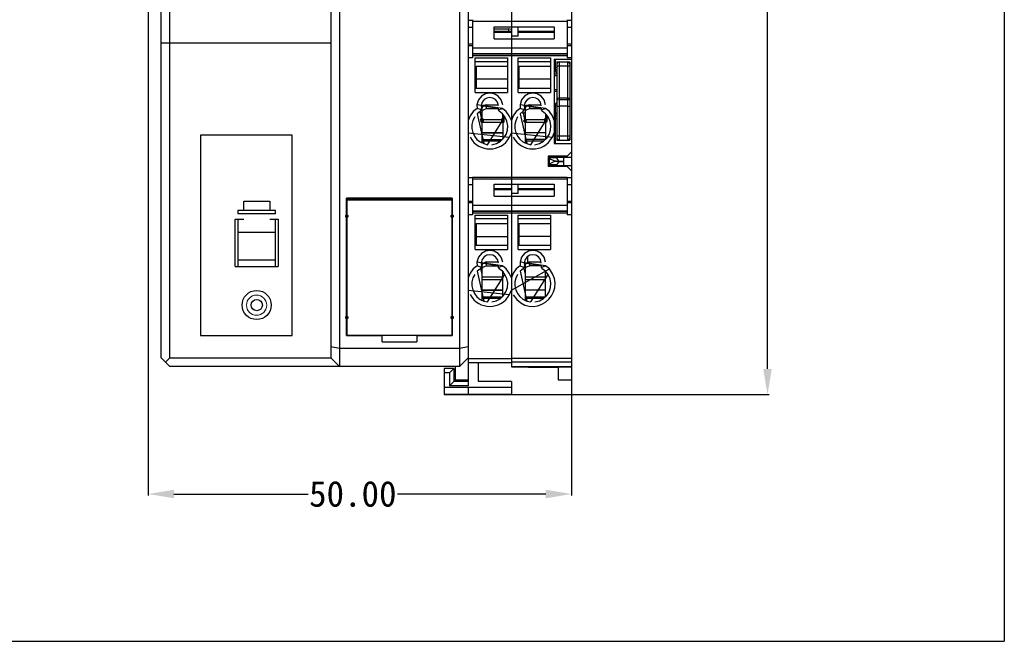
# Model space of a CAD drawing. Header units: inches. Extents: x 27 to 256, y 20 to 266.
# Tile 2 of 4: x 142 to 256, y 20 to 93. Entities that reach past the tile are written whole.
import ezdxf

# ---------------------------------------------------------------- set-up
doc = ezdxf.new("R2010")
doc.units = ezdxf.units.IN
doc.header["$MEASUREMENT"] = 0
doc.layers.add('PDF_0', color=7, linetype='Continuous')
doc.styles.get("Standard").update_dxf_attribs({"font": 'SimSun.ttf'})
doc.dimstyles.get("Standard").update_dxf_attribs({"dimtxt": 3, "dimasz": 3, "dimexe": 0.18, "dimexo": 0.0625, "dimgap": 0.09, "dimtad": 0, "dimtih": 1, "dimtoh": 1, "dimzin": 0, "dimdsep": 46, "dimtxsty": 'Standard', "dimcen": 0.09, "dimadec": 0, "dimazin": 0, "dimtfac": 1, "dimtofl": 0, "dimtmove": 0, "dimatfit": 3, "dimfxl": 0, "dimtolj": 1, "dimtzin": 0, "dimarcsym": 0})

# ---------------------------------------------------------------- blocks, each defined once
blk = doc.blocks.new('*D11')
at = {"color": 0, "lineweight": -2}
for p, q in [((196.08, 149.51), (228.95, 149.51)), ((228.77, 146.51), (228.77, 100.93)), ((228.77, 52.17), (228.77, 97.75)), ((196.08, 49.17), (228.95, 49.17))]:
    blk.add_line(p, q, dxfattribs=at)
at = {"color": 0}
for points in [[(228.27, 146.51), (229.27, 146.51), (228.77, 149.51)], [(228.27, 52.17), (229.27, 52.17), (228.77, 49.17)]]:
    blk.add_solid(points, dxfattribs=at)
at = {"layer": 'Defpoints', "color": 0}
for p in [(196.02, 149.51), (196.02, 49.17), (228.77, 49.17)]:
    blk.add_point(p, dxfattribs=at)
at = {"color": 0, "insert": (228.77, 99.34), "char_height": 3, "attachment_point": 5}
blk.add_mtext('\\A1;100.00', dxfattribs=at)
blk = doc.blocks.new('*D12')
at = {"color": 0, "lineweight": -2}
for p, q in [((156.53, 99.77), (156.53, 37.38)), ((205.9, 99.77), (205.9, 37.38)), ((159.53, 37.56), (175.17, 37.56)), ((202.9, 37.56), (185.61, 37.56))]:
    blk.add_line(p, q, dxfattribs=at)
at = {"color": 0}
for points in [[(159.53, 38.06), (159.53, 37.06), (156.53, 37.56)], [(202.9, 38.06), (202.9, 37.06), (205.9, 37.56)]]:
    blk.add_solid(points, dxfattribs=at)
at = {"layer": 'Defpoints', "color": 0}
for p in [(156.53, 99.83), (205.9, 99.83), (205.9, 37.56)]:
    blk.add_point(p, dxfattribs=at)
at = {"color": 0, "insert": (180.39, 37.56), "char_height": 3, "attachment_point": 5}
blk.add_mtext('\\A1;50.00', dxfattribs=at)

msp = doc.modelspace()

# ---------------------------------------------------------------- hatches: boundary and pattern name
at = {"layer": 'PDF_0'}
h = msp.add_hatch(color=7, dxfattribs=at)
edge = h.paths.add_edge_path(flags=16)
edge.add_arc((195.446, 81.257), 0.22, 270, 630)
h = msp.add_hatch(color=7, dxfattribs=at)
edge = h.paths.add_edge_path(flags=16)
edge.add_arc((195.446, 81.225), 0.22, 270, 630)
h = msp.add_hatch(color=7, dxfattribs=at)
edge = h.paths.add_edge_path(flags=16)
edge.add_arc((195.477, 81.068), 0.22, 270, 630)
h = msp.add_hatch(color=7, dxfattribs=at)
edge = h.paths.add_edge_path(flags=16)
edge.add_arc((197.899, 81.257), 0.22, 270, 630)
h = msp.add_hatch(color=7, dxfattribs=at)
edge = h.paths.add_edge_path(flags=16)
edge.add_arc((197.899, 81.225), 0.22, 270, 630)
h = msp.add_hatch(color=7, dxfattribs=at)
edge = h.paths.add_edge_path(flags=16)
edge.add_arc((197.899, 81.068), 0.22, 270, 630)
h = msp.add_hatch(color=7, dxfattribs=at)
edge = h.paths.add_edge_path(flags=16)
edge.add_arc((200.479, 81.1), 0.22, 270, 630)
h = msp.add_hatch(color=7, dxfattribs=at)
edge = h.paths.add_edge_path(flags=16)
edge.add_arc((202.901, 81.257), 0.22, 270, 630)
h = msp.add_hatch(color=7, dxfattribs=at)
edge = h.paths.add_edge_path(flags=16)
edge.add_arc((202.901, 81.257), 0.22, 270, 630)
h = msp.add_hatch(color=7, dxfattribs=at)
edge = h.paths.add_edge_path(flags=16)
edge.add_arc((202.901, 81.1), 0.22, 270, 630)
h = msp.add_hatch(color=7, dxfattribs=at)
edge = h.paths.add_edge_path(flags=16)
edge.add_arc((179.687, 69.996), 0.22, 270, 630)
h = msp.add_hatch(color=7, dxfattribs=at)
edge = h.paths.add_edge_path(flags=16)
edge.add_arc((191.986, 69.996), 0.22, 270, 630)
h = msp.add_hatch(color=7, dxfattribs=at)
edge = h.paths.add_edge_path(flags=16)
edge.add_arc((179.687, 58.169), 0.22, 270, 630)
h = msp.add_hatch(color=7, dxfattribs=at)
edge = h.paths.add_edge_path(flags=16)
edge.add_arc((191.986, 58.169), 0.22, 270, 630)

# ---------------------------------------------------------------- linework, layer by layer
for p in [(256.396, 266.328), (26.66, 20.366)]:
    msp.add_line(p, (256.396, 20.366))
at = {"layer": 'PDF_0', "lineweight": 30}
for points in [[(193.857, 148.508), (193.857, 50.179)], [(158.047, 53.45), (158.047, 145.268)], [(159.053, 53.45), (159.053, 145.268)], [(177.815, 145.268), (177.815, 53.45)], [(198.89, 126.081), (198.89, 52.412)], [(178.822, 114.977), (178.822, 52.444)], [(192.851, 114.977), (192.851, 52.444)], [(205.905, 94.248), (205.905, 76.884)], [(193.857, 92.864), (194.361, 92.864)], [(193.857, 92.046), (194.361, 92.046)], [(194.361, 92.927), (194.361, 88.492)], [(194.361, 92.738), (205.401, 92.738)], [(196.877, 92.077), (203.891, 92.077)], [(196.877, 90.693), (196.877, 92.077)], [(199.676, 91.008), (199.676, 92.077)], [(203.891, 92.077), (203.891, 90.693)], [(205.401, 92.927), (205.401, 88.492)], [(205.401, 92.864), (205.905, 92.864)], [(205.401, 92.046), (205.905, 92.046)], [(196.877, 91.857), (198.576, 91.857)], [(196.877, 91.574), (198.89, 91.574)], [(198.89, 91.448), (196.877, 91.448)], [(198.89, 91.794), (198.576, 91.857)], [(198.576, 91.574), (198.576, 91.857)], [(199.676, 91.008), (198.89, 91.008)], [(199.676, 91.574), (203.891, 91.574)], [(203.891, 91.448), (199.676, 91.448)], [(158.047, 90.222), (177.815, 90.222)], [(193.857, 90.096), (194.361, 90.096)], [(193.857, 89.907), (194.361, 89.907)], [(194.361, 89.655), (205.401, 89.655)], [(196.877, 90.693), (203.891, 90.693)], [(205.401, 90.096), (205.905, 90.096)], [(205.401, 89.907), (205.905, 89.907)], [(194.361, 88.492), (193.857, 88.492)], [(194.361, 88.963), (205.401, 88.963)], [(194.361, 88.743), (205.401, 88.743)], [(194.675, 88.492), (198.418, 88.492)], [(194.675, 84.434), (194.675, 88.492)], [(198.418, 88.492), (198.418, 84.434)], [(199.676, 88.492), (203.451, 88.492)], [(199.676, 84.434), (199.676, 88.492)], [(203.451, 88.492), (203.451, 84.434)], [(205.905, 88.492), (205.401, 88.492)], [(194.675, 88.051), (198.418, 88.051)], [(194.769, 87.516), (198.418, 87.516)], [(194.769, 87.516), (194.769, 84.937)], [(199.676, 88.051), (203.451, 88.051)], [(199.771, 87.516), (203.451, 87.516)], [(199.771, 87.516), (199.771, 84.937)], [(203.891, 88.334), (205.905, 88.334)], [(203.891, 88.334), (203.891, 78.489)], [(203.986, 88.334), (203.986, 86.982)], [(203.986, 87.391), (204.206, 87.391)], [(204.206, 87.988), (205.716, 87.988)], [(204.206, 87.988), (204.206, 78.866)], [(204.458, 87.988), (204.269, 87.925), (204.206, 87.737)], [(205.716, 87.485), (204.206, 87.485)], [(204.458, 87.988), (204.458, 78.866)], [(205.464, 78.866), (205.464, 87.988)], [(205.716, 87.737), (205.622, 87.925), (205.464, 87.988)], [(205.716, 87.988), (205.716, 78.866)], [(203.986, 87.045), (203.891, 87.045)], [(204.206, 86.573), (203.891, 86.573)], [(204.206, 86.384), (203.891, 86.384)], [(204.206, 87.076), (203.986, 87.076)], [(203.986, 86.982), (204.049, 86.824), (204.206, 86.699)], [(194.675, 86.069), (194.769, 86.069)], [(194.769, 86.007), (198.418, 86.007)], [(199.676, 86.069), (199.771, 86.069)], [(199.771, 86.038), (203.451, 86.038)], [(194.675, 84.937), (198.418, 84.937)], [(194.675, 84.434), (198.418, 84.434)], [(199.676, 84.937), (203.451, 84.937)], [(199.676, 84.434), (203.451, 84.434)], [(203.891, 84.78), (204.206, 84.78)], [(204.206, 84.56), (203.891, 84.56)], [(197.852, 82.578), (194.864, 82.987), (194.895, 82.578)], [(197.349, 82.578), (195.367, 82.861), (195.399, 82.578)], [(195.556, 82.83), (195.367, 82.83)], [(195.524, 82.798), (195.367, 82.798)], [(195.965, 82.987), (195.619, 82.892), (195.524, 82.767), (195.461, 82.578)], [(195.965, 82.987), (195.965, 82.546)], [(195.965, 82.987), (197.349, 82.987)], [(202.853, 82.578), (199.897, 82.987), (199.897, 82.578)], [(202.35, 82.578), (200.368, 82.861), (200.431, 82.578)], [(200.589, 82.83), (200.368, 82.83)], [(200.557, 82.798), (200.368, 82.798)], [(200.998, 82.987), (200.652, 82.892), (200.526, 82.767), (200.494, 82.578)], [(200.998, 82.987), (202.35, 82.987)], [(200.998, 82.987), (200.998, 82.546)], [(204.206, 83.238), (204.049, 83.144), (203.986, 82.955)], [(203.986, 82.955), (203.986, 78.489)], [(204.206, 82.861), (203.986, 82.861)], [(204.458, 83.773), (204.269, 83.71), (204.206, 83.522)], [(204.458, 83.553), (204.206, 83.522)], [(204.206, 82.83), (204.458, 82.83)], [(205.464, 83.773), (204.458, 83.773)], [(205.464, 83.553), (204.458, 83.553)], [(205.464, 82.83), (204.458, 82.83)], [(205.716, 83.522), (205.622, 83.71), (205.464, 83.773)], [(205.716, 83.522), (205.464, 83.553)], [(205.464, 82.83), (205.716, 82.83)], [(194.895, 82.578), (194.423, 82.2), (194.077, 81.697), (193.857, 81.162)], [(195.399, 82.389), (194.895, 82.578)], [(195.273, 82.232), (194.895, 81.949), (195.682, 78.457), (196.122, 78.331), (198.135, 81.571), (197.852, 81.949), (197.475, 82.232)], [(195.21, 82.2), (195.461, 81.131)], [(195.273, 82.232), (195.399, 82.389), (195.399, 82.578)], [(195.273, 81.949), (195.273, 82.232)], [(195.273, 82.043), (195.461, 82.043)], [(195.399, 82.452), (195.461, 82.452)], [(195.461, 82.578), (195.461, 81.162)], [(195.461, 82.138), (195.524, 82.295), (195.619, 82.421), (195.965, 82.546)], [(195.965, 82.546), (197.317, 82.546)], [(197.349, 82.578), (197.349, 82.389), (197.475, 82.232)], [(197.349, 82.389), (197.852, 82.578)], [(198.89, 81.162), (198.638, 81.697), (198.292, 82.2), (197.852, 82.578)], [(197.884, 81.1), (197.884, 81.917)], [(197.978, 81.76), (197.884, 81.131)], [(199.897, 82.578), (199.456, 82.2), (199.11, 81.697), (198.89, 81.162)], [(200.4, 82.389), (199.897, 82.578)], [(200.274, 82.232), (199.928, 81.949), (200.683, 78.457), (201.155, 78.331), (203.168, 81.571), (202.853, 81.949), (202.476, 82.232)], [(200.211, 82.169), (200.463, 81.131)], [(200.274, 82.232), (200.4, 82.389), (200.431, 82.578)], [(200.274, 81.949), (200.274, 82.232)], [(200.274, 82.043), (200.494, 82.043)], [(200.4, 82.641), (200.494, 82.641)], [(200.431, 82.452), (200.494, 82.452)], [(200.494, 82.578), (200.494, 78.583)], [(200.494, 82.138), (200.526, 82.295), (200.652, 82.421), (200.998, 82.546)], [(200.998, 82.546), (202.35, 82.546)], [(202.35, 82.578), (202.35, 82.389), (202.476, 82.232)], [(202.35, 82.389), (202.853, 82.578)], [(203.891, 81.162), (203.671, 81.697), (203.325, 82.2), (202.853, 82.578)], [(202.885, 81.917), (202.885, 78.961)], [(203.011, 81.792), (202.916, 81.131)], [(204.206, 82.043), (204.049, 81.949), (203.986, 81.76)], [(204.206, 81.666), (203.986, 81.666)], [(195.461, 81.288), (197.884, 81.288)], [(195.461, 81.131), (195.461, 81.068)], [(195.461, 81.068), (195.461, 78.583)], [(195.461, 80.974), (197.884, 80.974)], [(197.884, 81.068), (197.884, 81.131)], [(197.884, 81.068), (197.884, 78.961)], [(200.463, 81.131), (200.463, 81.068), (200.494, 81.068)], [(200.494, 81.288), (202.885, 81.288)], [(200.494, 80.974), (202.885, 80.974)], [(202.885, 81.068), (202.885, 81.1), (202.916, 81.131)], [(204.206, 81.351), (203.891, 81.351)], [(203.891, 81.225), (203.986, 81.225)], [(162.639, 79.432), (162.639, 56.061)], [(173.302, 79.432), (162.639, 79.432)], [(173.302, 56.061), (173.302, 79.432)], [(193.857, 79.715), (198.67, 79.212), (198.89, 79.715)], [(195.461, 79.747), (197.884, 79.747)], [(197.884, 79.684), (195.461, 79.684)], [(198.89, 79.715), (203.671, 79.212), (203.891, 79.715)], [(200.494, 79.747), (202.885, 79.747)], [(202.885, 79.715), (200.494, 79.715)], [(204.206, 79.369), (205.716, 79.369)], [(195.399, 78.583), (195.461, 78.583)], [(195.461, 78.929), (197.852, 78.929)], [(195.461, 78.772), (197.663, 78.772)], [(200.4, 78.583), (200.494, 78.583)], [(200.494, 78.961), (202.885, 78.961)], [(200.494, 78.772), (202.665, 78.772)], [(203.891, 78.489), (205.905, 78.489)], [(204.206, 79.118), (204.269, 78.929), (204.458, 78.866)], [(204.206, 78.866), (205.716, 78.866)], [(205.464, 78.866), (205.622, 78.929), (205.716, 79.118)], [(205.401, 77.01), (203.199, 77.01)], [(203.199, 77.01), (203.199, 75.784)], [(205.905, 77.514), (205.401, 77.01)], [(203.199, 76.601), (203.294, 76.601)], [(203.294, 76.884), (205.905, 76.884)], [(203.294, 76.884), (203.294, 75.909)], [(203.357, 76.696), (203.294, 76.727)], [(203.294, 76.035), (203.357, 76.098)], [(203.294, 75.909), (205.905, 75.909)], [(203.357, 76.696), (203.42, 76.79), (203.545, 76.822), (203.766, 76.822), (204.206, 76.79)], [(203.357, 76.696), (203.86, 76.476), (204.426, 76.413)], [(204.426, 76.381), (203.86, 76.318), (203.357, 76.098)], [(204.426, 76.381), (204.206, 76.004), (203.766, 75.972), (203.545, 75.972), (203.42, 76.004), (203.357, 76.098)], [(204.206, 76.79), (203.829, 76.884)], [(203.829, 75.909), (204.206, 76.004)], [(204.426, 76.413), (204.206, 76.79)], [(204.426, 76.413), (204.992, 76.413)], [(204.426, 76.381), (204.992, 76.381)], [(204.992, 76.413), (204.992, 76.884)], [(204.992, 75.909), (204.992, 76.381)], [(205.905, 75.909), (205.905, 50.871)], [(205.401, 75.784), (203.199, 75.784)], [(205.401, 75.784), (205.905, 75.28)], [(193.857, 74.494), (194.361, 74.494)], [(193.857, 73.676), (194.361, 73.676)], [(194.361, 74.557), (194.361, 70.153)], [(194.361, 74.557), (205.401, 74.557)], [(194.361, 74.368), (205.401, 74.368)], [(196.877, 72.323), (196.877, 73.708)], [(196.877, 73.708), (203.891, 73.708)], [(199.676, 72.638), (199.676, 73.708)], [(203.891, 73.708), (203.891, 72.323)], [(205.401, 74.557), (205.401, 70.153)], [(205.401, 74.494), (205.905, 74.494)], [(205.401, 73.676), (205.905, 73.676)], [(196.877, 73.204), (198.89, 73.204)], [(198.89, 73.078), (196.877, 73.078)], [(199.676, 72.638), (198.89, 72.638)], [(199.676, 73.204), (203.891, 73.204)], [(203.891, 73.078), (199.676, 73.078)], [(167.672, 70.656), (167.672, 71.757)], [(167.672, 71.757), (170.692, 71.757)], [(170.692, 71.757), (170.692, 70.656)], [(179.671, 56.061), (179.671, 72.103)], [(192.001, 72.103), (179.671, 72.103)], [(179.734, 71.191), (179.671, 71.254)], [(179.702, 71.946), (179.702, 56.061)], [(191.97, 71.946), (179.702, 71.946)], [(179.702, 71.883), (191.97, 71.883)], [(191.844, 71.946), (191.844, 72.103)], [(192.001, 71.254), (191.938, 71.191)], [(191.97, 56.061), (191.97, 71.946)], [(192.001, 72.103), (192.001, 56.061)], [(193.857, 71.726), (194.361, 71.726)], [(193.857, 71.569), (194.361, 71.569)], [(194.361, 71.285), (205.401, 71.285)], [(196.877, 72.323), (203.891, 72.323)], [(205.401, 71.726), (205.905, 71.726)], [(205.401, 71.569), (205.905, 71.569)], [(166.98, 70.656), (166.98, 70.279)], [(171.384, 70.656), (166.98, 70.656)], [(171.384, 70.279), (166.98, 70.279)], [(171.384, 70.279), (171.384, 70.656)], [(179.671, 70.373), (179.734, 70.405)], [(191.938, 70.405), (192.001, 70.373)], [(194.361, 70.153), (193.857, 70.153)], [(205.401, 70.562), (194.361, 70.562)], [(194.361, 70.373), (205.401, 70.373)], [(194.675, 66.095), (194.675, 70.122)], [(194.675, 70.122), (198.418, 70.122)], [(198.418, 70.122), (198.418, 66.095)], [(199.676, 66.095), (199.676, 70.122)], [(199.676, 70.122), (203.451, 70.122)], [(203.451, 70.122), (203.451, 66.095)], [(205.905, 70.153), (205.401, 70.153)], [(166.665, 64.114), (166.665, 69.65)], [(166.665, 69.65), (167.672, 69.65)], [(166.98, 69.65), (166.98, 64.114)], [(170.692, 69.65), (171.698, 69.65)], [(171.384, 64.114), (171.384, 69.65)], [(171.698, 69.65), (171.698, 64.114)], [(194.675, 69.713), (198.418, 69.713)], [(194.769, 69.146), (194.769, 66.599)], [(194.769, 69.146), (198.418, 69.146)], [(199.676, 69.713), (203.451, 69.713)], [(199.771, 69.146), (199.771, 66.599)], [(199.771, 69.146), (203.451, 69.146)], [(166.98, 68.108), (171.384, 68.108)], [(194.675, 67.7), (194.769, 67.7)], [(194.769, 67.637), (198.418, 67.637)], [(199.676, 67.7), (199.771, 67.7)], [(199.771, 67.668), (203.451, 67.668)], [(194.675, 66.599), (198.418, 66.599)], [(194.675, 66.095), (198.418, 66.095)], [(199.676, 66.599), (203.451, 66.599)], [(199.676, 66.095), (203.451, 66.095)], [(171.384, 64.837), (166.98, 64.837)], [(197.852, 64.208), (194.864, 64.617), (194.895, 64.208)], [(197.349, 64.208), (195.367, 64.523), (195.399, 64.208)], [(195.556, 64.46), (195.367, 64.46)], [(195.367, 64.428), (195.524, 64.428)], [(195.965, 64.648), (195.619, 64.523), (195.524, 64.397), (195.461, 64.239)], [(195.965, 64.648), (195.965, 64.177)], [(195.965, 64.648), (197.349, 64.648)], [(202.853, 64.208), (199.897, 64.617), (199.897, 64.208)], [(202.35, 64.208), (200.368, 64.523), (200.431, 64.208)], [(200.589, 64.46), (200.4, 64.46)], [(200.4, 64.397), (200.526, 64.365)], [(200.998, 64.648), (200.652, 64.523), (200.526, 64.397), (200.494, 64.239)], [(200.777, 65.277), (200.777, 64.585)], [(200.998, 64.648), (200.998, 64.177)], [(200.998, 64.648), (202.35, 64.648)], [(166.665, 64.114), (171.698, 64.114)], [(194.895, 64.208), (194.423, 63.831), (194.077, 63.327), (193.857, 62.793)], [(195.399, 64.019), (194.895, 64.208)], [(195.273, 63.862), (194.895, 63.579), (195.682, 60.087), (196.122, 59.993), (198.135, 63.201), (197.852, 63.579), (197.475, 63.862)], [(195.273, 63.862), (195.399, 64.019), (195.399, 64.208)], [(195.304, 63.893), (195.461, 63.296)], [(195.367, 63.673), (195.461, 63.673)], [(195.399, 64.082), (195.461, 64.082)], [(195.461, 64.239), (195.461, 60.182)], [(195.461, 63.768), (195.524, 63.925), (195.619, 64.082), (195.965, 64.177)], [(195.965, 64.177), (197.317, 64.177)], [(197.349, 64.208), (197.349, 64.019), (197.475, 63.862)], [(197.349, 64.019), (197.852, 64.208)], [(198.89, 62.793), (198.638, 63.327), (198.292, 63.831), (197.852, 64.208)], [(197.884, 60.591), (197.884, 63.547)], [(197.915, 63.516), (197.884, 63.296)], [(198.89, 61.346), (203.325, 63.831), (202.853, 64.208)], [(199.897, 64.208), (199.456, 63.831), (199.11, 63.327), (198.89, 62.793)], [(199.897, 64.208), (200.4, 64.019)], [(200.274, 63.862), (199.928, 63.579), (200.683, 60.087), (201.155, 59.993), (203.168, 63.201), (202.853, 63.579), (202.476, 63.862)], [(200.274, 63.862), (200.4, 64.019), (200.431, 64.208)], [(200.337, 63.893), (200.494, 63.296)], [(200.4, 64.271), (200.494, 64.271)], [(200.4, 63.673), (200.494, 63.673)], [(200.431, 64.082), (200.494, 64.082)], [(200.494, 64.239), (200.494, 60.182)], [(200.494, 63.768), (200.526, 63.925), (200.652, 64.082), (200.998, 64.177)], [(202.35, 64.177), (200.998, 64.177)], [(202.35, 64.208), (202.35, 64.019), (202.476, 63.862)], [(202.35, 64.019), (202.853, 64.208)], [(202.885, 60.591), (202.885, 63.547)], [(202.916, 63.516), (202.885, 63.296)], [(195.461, 62.918), (197.884, 62.918)], [(195.461, 62.604), (197.884, 62.604)], [(200.494, 62.918), (202.885, 62.918)], [(200.494, 62.604), (202.885, 62.604)], [(193.857, 61.346), (198.67, 60.842), (198.89, 61.346)], [(195.461, 61.377), (197.884, 61.377)], [(197.884, 61.314), (195.461, 61.314)], [(200.494, 61.408), (202.885, 61.408)], [(202.885, 61.346), (200.494, 61.346)], [(195.461, 60.559), (197.852, 60.559)], [(195.461, 60.402), (197.663, 60.402)], [(200.494, 60.591), (202.885, 60.591)], [(200.494, 60.402), (202.665, 60.402)], [(179.734, 57.256), (179.671, 57.319)], [(179.671, 56.627), (179.734, 56.69)], [(192.001, 57.319), (191.938, 57.256)], [(191.938, 56.69), (192.001, 56.627)], [(162.639, 56.061), (173.302, 56.061)], [(179.671, 56.061), (183.823, 56.061)], [(191.97, 56.061), (179.702, 56.061)], [(183.823, 55.338), (183.823, 56.061)], [(183.823, 55.338), (187.849, 55.338)], [(187.849, 56.061), (187.849, 55.338)], [(187.849, 56.061), (192.001, 56.061)], [(192.851, 54.551), (178.822, 54.551), (177.815, 54.74)], [(193.857, 54.74), (192.851, 54.551)], [(158.047, 53.45), (159.053, 52.444)], [(159.053, 53.45), (158.55, 52.947)], [(159.053, 53.45), (177.815, 53.45)], [(178.822, 52.444), (177.815, 53.45)], [(193.857, 53.45), (192.851, 52.444)], [(193.857, 53.387), (198.89, 53.387)], [(198.89, 52.884), (193.857, 52.884)], [(195.053, 50.682), (195.053, 52.884)], [(198.89, 53.419), (205.905, 53.419)], [(205.905, 52.947), (198.89, 52.947)], [(192.851, 52.444), (159.053, 52.444)], [(191.058, 52.192), (191.058, 49.172)], [(192.159, 52.192), (191.058, 52.192)], [(192.159, 52.192), (191.655, 51.689)], [(192.159, 52.192), (192.159, 50.682)], [(192.316, 52.444), (192.316, 50.839)], [(200.872, 52.381), (204.332, 52.381)], [(204.332, 52.381), (204.332, 50.871)], [(191.655, 51.689), (191.058, 51.689)], [(191.655, 51.689), (191.655, 50.179)], [(192.159, 50.682), (191.655, 50.179)], [(193.857, 50.682), (192.159, 50.682)], [(193.857, 50.839), (192.316, 50.839)], [(198.89, 50.682), (195.053, 50.682)], [(198.89, 50.682), (198.89, 49.172)], [(204.332, 50.871), (205.905, 50.871)], [(198.89, 49.99), (191.058, 49.99)], [(193.857, 50.179), (191.655, 50.179)], [(193.857, 49.99), (193.857, 49.267)], [(191.058, 49.172), (198.89, 49.172), (191.058, 49.172), (198.89, 49.172)]]:
    msp.add_lwpolyline(points, dxfattribs=at)
for points in [[(194.361, 88.932), (205.401, 88.932), (194.361, 88.932)], [(195.399, 82.609), (195.461, 82.609), (195.399, 82.609)], [(200.431, 81.257), (200.494, 81.257), (200.431, 81.257)], [(194.361, 70.593), (205.401, 70.593), (194.361, 70.593)], [(195.399, 64.239), (195.461, 64.239), (195.399, 64.239)], [(198.89, 52.412), (205.905, 52.412), (198.89, 52.412)]]:
    msp.add_lwpolyline(points, close=True, dxfattribs=at)
for centre, radius in [((169.174, 59.616), 1.699), ((169.182, 59.616), 0.661)]:
    msp.add_circle(centre, radius, dxfattribs=at)
at = {"layer": 'PDF_0', "lineweight": 13}
msp.add_circle((169.164, 59.6), 1.18, dxfattribs=at)
at = {"layer": 'PDF_0', "lineweight": 30}
for points in [[(197.884, 82.987), (197.647, 84.794), (195.1, 84.796), (194.864, 82.987)], [(197.38, 82.861), (197.271, 84.157), (195.446, 84.182), (195.367, 82.861)], [(202.885, 82.987), (202.644, 84.792), (200.137, 84.792), (199.897, 82.987)], [(202.382, 82.861), (202.304, 84.189), (200.472, 84.143), (200.368, 82.861)], [(194.612, 81.571), (193.818, 80.525), (194.438, 78.81), (195.682, 78.457)], [(196.594, 78.331), (198.149, 78.521), (198.977, 80.265), (198.135, 81.571)], [(199.614, 81.571), (198.875, 80.469), (199.415, 78.878), (200.683, 78.457)], [(201.627, 78.331), (203.171, 78.557), (203.995, 80.222), (203.168, 81.571)], [(194.077, 79.212), (195.069, 77.373), (197.678, 77.373), (198.67, 79.212)], [(199.079, 79.212), (200.068, 77.399), (202.667, 77.354), (203.671, 79.212)], [(197.884, 64.617), (197.655, 66.439), (195.093, 66.441), (194.864, 64.617)], [(197.38, 64.523), (197.243, 65.794), (195.477, 65.827), (195.367, 64.523)], [(202.885, 64.617), (202.648, 66.438), (200.134, 66.438), (199.897, 64.617)], [(202.382, 64.523), (202.267, 65.832), (200.511, 65.787), (200.368, 64.523)], [(194.612, 63.201), (193.818, 62.155), (194.438, 60.44), (195.682, 60.087)], [(196.594, 59.993), (198.116, 60.053), (198.99, 61.981), (198.135, 63.201)], [(199.614, 63.201), (198.875, 62.099), (199.415, 60.508), (200.683, 60.087)], [(199.11, 60.811), (201.171, 57.502), (205.717, 60.853), (203.325, 63.831)], [(201.627, 59.993), (203.167, 60.13), (203.994, 61.891), (203.168, 63.201)], [(194.077, 60.842), (195.069, 59.003), (197.678, 59.003), (198.67, 60.842)]]:
    msp.add_open_spline(points, degree=3, dxfattribs=at)

# ---------------------------------------------------------------- dimensions: what is measured, and where the dimension line sits
at = {"color": 3}
dim = msp.add_linear_dim(base=(228.774, 49.172), p1=(196.02, 149.515), p2=(196.02, 49.172), angle=270, text='100.00', dimstyle='Standard', dxfattribs=at)
dim.commit()
dim.dimension.update_dxf_attribs({"geometry": '*D11', "text_midpoint": (228.774, 99.344), "dimtype": 160})
dim = msp.add_linear_dim(base=(205.905, 37.557), p1=(156.53, 99.828), p2=(205.905, 99.828), text='50.00', dimstyle='Standard', dxfattribs=at)
dim.commit()
dim.dimension.update_dxf_attribs({"geometry": '*D12', "text_midpoint": (180.39, 37.557), "dimtype": 160})

doc.saveas('drawing.dxf')
